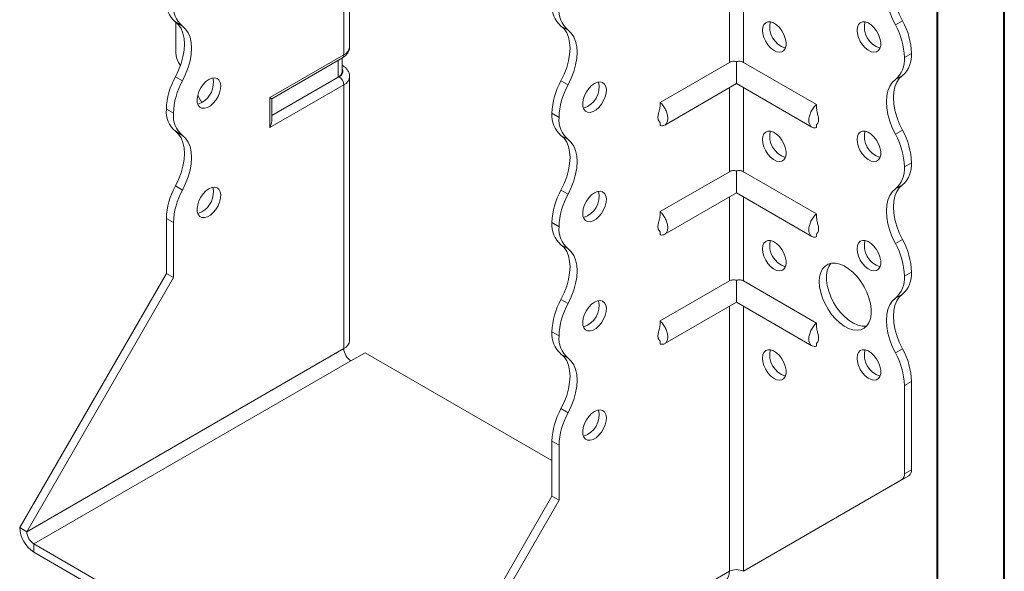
# Model space of a CAD drawing. Header units: millimetres. Extents: x 0 to 210, y 0 to 297.
# Tile 3 of 6: x 137 to 210, y 60 to 101. Entities that reach past the tile are written whole.
import ezdxf

# ---------------------------------------------------------------- set-up
doc = ezdxf.new("R2010")
doc.units = ezdxf.units.MM

msp = doc.modelspace()

# ---------------------------------------------------------------- linework, layer by layer
at = {"color": 7, "linetype": 'Continuous', "lineweight": 40}
for p, q in [((210.079, 0.215), (210.079, 297.215)), ((205.079, 5.215), (205.079, 292.215))]:
    msp.add_line(p, q, dxfattribs=at)
at = {"color": 7, "linetype": 'Continuous', "lineweight": 15}
for p, q in [((161.158, 98.753), (161.158, 104.673)), ((160.718, 98.141), (160.718, 104.061)), ((189.533, 103.855), (189.533, 97.579)), ((190.594, 97.579), (190.594, 103.855)), ((148.666, 100.288), (148.135, 100.594)), ((148.167, 100.57), (148.167, 98.274)), ((177.48, 99.984), (176.95, 100.29)), ((201.939, 100.371), (202.47, 100.677)), ((155.192, 94.951), (160.718, 98.141)), ((155.339, 94.866), (160.615, 97.912)), ((160.592, 96.878), (160.592, 97.899)), ((203.145, 98.247), (202.615, 97.941)), ((202.615, 97.941), (203.145, 98.247)), ((202.615, 97.941), (202.615, 97.941)), ((203.145, 98.247), (203.145, 98.247)), ((148.508, 97.346), (148.374, 97.577)), ((160.299, 96.47), (160.299, 97.73)), ((160.615, 97.349), (160.592, 97.362)), ((160.615, 97.349), (160.592, 97.36)), ((189.533, 97.579), (184.361, 94.593)), ((190.063, 97.633), (190.063, 95.996)), ((190.594, 97.579), (196.038, 94.436)), ((148.135, 96.51), (148.666, 96.204)), ((160.299, 96.47), (155.339, 93.606)), ((160.365, 96.508), (160.299, 96.47)), ((161.158, 76.809), (161.158, 96.508)), ((202.47, 96.595), (201.939, 96.289)), ((160.718, 95.895), (155.192, 92.705)), ((160.718, 76.196), (160.718, 95.895)), ((176.95, 96.207), (177.48, 95.901)), ((184.698, 92.898), (190.063, 95.996)), ((189.533, 95.689), (189.533, 89.413)), ((190.063, 95.996), (195.701, 92.741)), ((190.594, 89.413), (190.594, 95.689)), ((150.111, 94.569), (149.8, 95.108)), ((155.192, 92.705), (155.192, 94.951)), ((155.339, 93.198), (155.339, 94.866)), ((147.991, 93.774), (147.46, 94.08)), ((147.46, 94.079), (147.46, 94.08)), ((147.46, 94.079), (147.991, 93.773)), ((147.991, 93.773), (147.991, 93.774)), ((176.805, 93.47), (176.275, 93.776)), ((176.275, 93.776), (176.805, 93.469)), ((176.275, 93.776), (176.275, 93.776)), ((176.805, 93.469), (176.805, 93.47)), ((184.361, 93.086), (184.361, 92.865)), ((196.038, 92.924), (196.038, 92.707)), ((148.666, 92.122), (148.135, 92.428)), ((177.48, 91.819), (176.95, 92.125)), ((201.939, 92.206), (202.47, 92.512)), ((203.145, 90.081), (202.615, 89.775)), ((202.615, 89.775), (203.145, 90.081)), ((202.615, 89.775), (202.615, 89.775)), ((203.145, 90.081), (203.145, 90.081)), ((189.533, 89.413), (184.361, 86.427)), ((190.063, 89.468), (190.063, 87.83)), ((190.594, 89.413), (196.038, 86.27)), ((148.135, 88.345), (148.666, 88.039)), ((202.47, 88.43), (201.939, 88.124)), ((176.95, 88.042), (177.48, 87.736)), ((184.698, 84.733), (190.063, 87.83)), ((190.063, 87.83), (195.701, 84.576)), ((189.533, 87.524), (189.533, 81.248)), ((190.594, 81.248), (190.594, 87.524)), ((147.991, 85.609), (147.46, 85.915)), ((147.46, 81.811), (147.46, 85.915)), ((147.991, 81.505), (147.991, 85.609)), ((176.805, 85.304), (176.275, 85.611)), ((176.275, 85.61), (176.275, 85.611)), ((176.275, 85.61), (176.805, 85.304)), ((176.805, 85.304), (176.805, 85.304)), ((184.361, 84.921), (184.361, 84.699)), ((196.038, 84.758), (196.038, 84.542)), ((177.48, 83.653), (176.95, 83.96)), ((201.939, 84.04), (202.47, 84.347)), ((136.5, 62.828), (147.46, 81.811)), ((147.991, 81.505), (147.46, 81.811)), ((203.145, 81.917), (202.615, 81.61)), ((202.615, 81.609), (203.145, 81.915)), ((203.145, 81.917), (203.145, 81.915)), ((137.03, 62.521), (147.991, 81.505)), ((189.533, 81.248), (184.361, 78.262)), ((190.063, 81.302), (190.063, 79.665)), ((190.594, 81.248), (196.038, 78.105)), ((202.615, 81.61), (202.615, 81.609)), ((202.47, 80.265), (201.939, 79.958)), ((176.95, 79.876), (177.48, 79.57)), ((184.698, 76.568), (190.063, 79.665)), ((190.063, 79.665), (195.701, 76.41)), ((189.533, 79.359), (189.533, 59.562)), ((190.594, 59.562), (190.594, 79.359)), ((176.805, 77.14), (176.275, 77.446)), ((176.275, 77.445), (176.275, 77.446)), ((176.275, 77.445), (176.805, 77.139)), ((176.805, 77.139), (176.805, 77.14)), ((184.361, 76.756), (184.361, 76.534)), ((196.038, 76.593), (196.038, 76.377)), ((160.718, 76.196), (137.03, 62.521)), ((161.249, 75.278), (162.309, 75.89)), ((176.275, 67.828), (162.309, 75.89)), ((177.48, 75.488), (176.95, 75.794)), ((201.939, 75.875), (202.47, 76.181)), ((137.561, 61.603), (161.249, 75.278)), ((203.145, 73.751), (202.615, 73.445)), ((203.145, 73.751), (203.145, 67.148)), ((202.615, 73.445), (202.615, 66.842)), ((176.95, 71.711), (177.48, 71.405)), ((176.805, 68.974), (176.275, 69.281)), ((176.275, 65.177), (176.275, 69.281)), ((176.805, 64.871), (176.805, 68.974)), ((202.615, 66.842), (203.145, 67.148)), ((190.594, 59.562), (202.407, 66.384)), ((191.124, 59.868), (202.938, 66.69)), ((202.938, 66.69), (202.407, 66.384)), ((165.315, 46.193), (176.275, 65.177)), ((165.845, 45.887), (176.805, 64.871)), ((176.275, 65.177), (176.805, 64.871)), ((137.03, 62.521), (136.5, 62.828)), ((137.561, 61.603), (164.784, 45.887)), ((137.561, 61.603), (137.561, 60.991)), ((137.561, 60.991), (164.784, 45.275)), ((190.594, 59.562), (191.124, 59.868)), ((165.845, 45.887), (189.533, 59.562))]:
    msp.add_line(p, q, dxfattribs=at)
at = {"color": 7, "linetype": 'Continuous', "lineweight": 15, "flags": 128}
for points in [[(202.47, 104.761), (202.233, 104.543), (202.044, 104.263), (201.906, 103.925), (201.822, 103.538), (201.794, 103.109), (201.823, 102.647), (201.907, 102.163), (202.045, 101.666), (202.234, 101.167), (202.47, 100.677)], [(201.939, 100.371), (201.703, 100.861), (201.514, 101.36), (201.376, 101.857), (201.292, 102.341), (201.264, 102.803), (201.292, 103.232), (201.376, 103.619), (201.514, 103.957), (201.703, 104.237), (201.939, 104.455)], [(148.135, 100.594), (148.371, 100.377), (148.561, 100.096), (148.699, 99.759), (148.783, 99.371), (148.811, 98.942), (148.783, 98.48), (148.699, 97.996), (148.561, 97.499), (148.371, 97), (148.135, 96.51)], [(148.666, 96.204), (148.902, 96.694), (149.091, 97.193), (149.229, 97.69), (149.313, 98.174), (149.341, 98.636), (149.313, 99.065), (149.229, 99.452), (149.091, 99.79), (148.902, 100.07), (148.666, 100.288)], [(176.95, 96.207), (177.186, 96.697), (177.375, 97.196), (177.513, 97.693), (177.597, 98.177), (177.625, 98.639), (177.597, 99.068), (177.513, 99.455), (177.375, 99.793), (177.186, 100.073), (176.95, 100.29)], [(192.008, 99.981), (192.036, 100.219), (192.117, 100.41), (192.247, 100.541), (192.418, 100.606), (192.619, 100.599), (192.836, 100.521), (193.057, 100.378), (193.268, 100.177), (193.455, 99.932), (193.607, 99.658), (193.714, 99.372), (193.769, 99.092), (193.769, 98.836), (193.714, 98.62), (193.607, 98.458), (193.455, 98.359), (193.268, 98.33), (193.057, 98.372), (192.836, 98.484), (192.619, 98.658), (192.418, 98.882), (192.247, 99.144), (192.117, 99.426), (192.036, 99.711), (192.008, 99.981)], [(199.079, 99.982), (199.107, 100.219), (199.188, 100.41), (199.319, 100.542), (199.489, 100.607), (199.69, 100.6), (199.907, 100.522), (200.128, 100.378), (200.339, 100.178), (200.526, 99.933), (200.678, 99.658), (200.785, 99.373), (200.84, 99.093), (200.84, 98.837), (200.785, 98.621), (200.678, 98.459), (200.526, 98.36), (200.339, 98.331), (200.128, 98.373), (199.907, 98.485), (199.69, 98.658), (199.489, 98.883), (199.319, 99.145), (199.188, 99.427), (199.107, 99.712), (199.079, 99.982)], [(177.48, 95.901), (177.717, 96.391), (177.906, 96.89), (178.044, 97.387), (178.128, 97.871), (178.156, 98.333), (178.127, 98.762), (178.043, 99.149), (177.905, 99.487), (177.716, 99.767), (177.48, 99.984)], [(150.642, 96.305), (150.422, 96.146), (150.216, 95.933), (150.037, 95.679), (149.896, 95.4), (149.802, 95.114), (149.76, 94.839), (149.774, 94.591), (149.842, 94.388), (149.961, 94.24), (150.123, 94.158), (150.317, 94.147), (150.531, 94.207), (150.753, 94.335), (150.968, 94.523), (151.162, 94.758), (151.323, 95.026), (151.442, 95.311), (151.51, 95.594), (151.524, 95.857), (151.483, 96.085), (151.388, 96.262), (151.247, 96.377), (151.068, 96.424), (150.862, 96.399), (150.642, 96.305)], [(202.47, 96.595), (202.233, 96.378), (202.044, 96.098), (201.906, 95.76), (201.822, 95.373), (201.794, 94.944), (201.822, 94.482), (201.906, 93.998), (202.044, 93.501), (202.233, 93.002), (202.47, 92.512)], [(179.457, 96.001), (179.237, 95.842), (179.031, 95.629), (178.852, 95.375), (178.71, 95.096), (178.616, 94.811), (178.575, 94.535), (178.589, 94.288), (178.657, 94.084), (178.776, 93.937), (178.937, 93.855), (179.131, 93.844), (179.346, 93.904), (179.568, 94.032), (179.782, 94.219), (179.976, 94.455), (180.138, 94.723), (180.257, 95.008), (180.325, 95.29), (180.339, 95.554), (180.297, 95.781), (180.203, 95.958), (180.062, 96.074), (179.883, 96.121), (179.677, 96.096), (179.457, 96.001)], [(201.939, 92.206), (201.703, 92.696), (201.514, 93.195), (201.376, 93.692), (201.292, 94.176), (201.264, 94.638), (201.292, 95.067), (201.376, 95.454), (201.514, 95.791), (201.703, 96.072), (201.939, 96.289)], [(155.192, 94.951), (155.255, 94.915), (155.301, 94.888), (155.329, 94.872), (155.339, 94.866)], [(150.112, 94.569), (149.892, 94.475), (149.811, 94.457)], [(148.135, 92.428), (148.371, 92.211), (148.561, 91.931), (148.699, 91.593), (148.783, 91.206), (148.811, 90.777), (148.783, 90.315), (148.699, 89.831), (148.561, 89.334), (148.371, 88.835), (148.135, 88.345)], [(148.666, 88.039), (148.902, 88.529), (149.091, 89.028), (149.229, 89.524), (149.313, 90.009), (149.341, 90.471), (149.313, 90.9), (149.229, 91.287), (149.091, 91.625), (148.902, 91.905), (148.666, 92.122)], [(176.95, 88.042), (177.186, 88.532), (177.375, 89.031), (177.513, 89.527), (177.597, 90.012), (177.625, 90.473), (177.597, 90.902), (177.513, 91.29), (177.375, 91.627), (177.186, 91.908), (176.95, 92.125)], [(192.008, 91.815), (192.036, 92.053), (192.117, 92.244), (192.247, 92.376), (192.418, 92.44), (192.619, 92.434), (192.836, 92.356), (193.057, 92.212), (193.268, 92.012), (193.455, 91.766), (193.607, 91.492), (193.714, 91.207), (193.769, 90.927), (193.769, 90.671), (193.714, 90.455), (193.607, 90.292), (193.455, 90.194), (193.268, 90.164), (193.057, 90.207), (192.836, 90.319), (192.619, 90.492), (192.418, 90.717), (192.247, 90.978), (192.117, 91.261), (192.036, 91.546), (192.008, 91.815)], [(199.079, 91.816), (199.107, 92.054), (199.188, 92.245), (199.319, 92.377), (199.489, 92.441), (199.69, 92.434), (199.907, 92.357), (200.128, 92.213), (200.339, 92.012), (200.526, 91.767), (200.678, 91.493), (200.785, 91.207), (200.84, 90.928), (200.84, 90.672), (200.785, 90.456), (200.678, 90.293), (200.526, 90.194), (200.339, 90.165), (200.128, 90.208), (199.907, 90.319), (199.69, 90.493), (199.489, 90.718), (199.319, 90.979), (199.188, 91.261), (199.107, 91.546), (199.079, 91.816)], [(177.48, 87.736), (177.717, 88.226), (177.906, 88.724), (178.044, 89.221), (178.128, 89.706), (178.156, 90.167), (178.127, 90.596), (178.043, 90.984), (177.905, 91.321), (177.716, 91.601), (177.48, 91.819)], [(202.47, 88.43), (202.234, 88.213), (202.045, 87.932), (201.906, 87.595), (201.822, 87.207), (201.794, 86.778), (201.822, 86.317), (201.906, 85.832), (202.045, 85.335), (202.234, 84.837), (202.47, 84.347)], [(150.642, 88.139), (150.422, 87.98), (150.216, 87.767), (150.037, 87.513), (149.896, 87.235), (149.802, 86.949), (149.76, 86.673), (149.774, 86.426), (149.842, 86.222), (149.961, 86.075), (150.123, 85.993), (150.317, 85.982), (150.531, 86.042), (150.753, 86.17), (150.968, 86.357), (151.162, 86.593), (151.323, 86.861), (151.442, 87.146), (151.51, 87.428), (151.524, 87.692), (151.483, 87.919), (151.388, 88.096), (151.247, 88.212), (151.068, 88.259), (150.862, 88.234), (150.642, 88.139)], [(179.457, 87.836), (179.237, 87.677), (179.031, 87.464), (178.852, 87.21), (178.71, 86.931), (178.616, 86.645), (178.575, 86.37), (178.589, 86.123), (178.657, 85.919), (178.776, 85.771), (178.937, 85.689), (179.131, 85.678), (179.346, 85.738), (179.568, 85.866), (179.782, 86.054), (179.976, 86.289), (180.138, 86.558), (180.257, 86.842), (180.325, 87.125), (180.339, 87.388), (180.297, 87.616), (180.203, 87.793), (180.062, 87.908), (179.883, 87.955), (179.677, 87.931), (179.457, 87.836)], [(201.939, 84.04), (201.703, 84.53), (201.514, 85.029), (201.376, 85.526), (201.292, 86.01), (201.264, 86.472), (201.292, 86.901), (201.376, 87.289), (201.514, 87.626), (201.703, 87.907), (201.939, 88.124)], [(150.112, 86.404), (149.892, 86.309), (149.811, 86.291)], [(176.95, 79.876), (177.186, 80.366), (177.375, 80.865), (177.513, 81.362), (177.597, 81.846), (177.625, 82.308), (177.597, 82.737), (177.513, 83.124), (177.375, 83.462), (177.186, 83.742), (176.95, 83.96)], [(192.008, 83.65), (192.036, 83.888), (192.117, 84.079), (192.247, 84.21), (192.418, 84.275), (192.619, 84.268), (192.836, 84.191), (193.057, 84.047), (193.268, 83.846), (193.455, 83.601), (193.607, 83.327), (193.714, 83.041), (193.769, 82.762), (193.769, 82.506), (193.714, 82.29), (193.607, 82.127), (193.455, 82.028), (193.268, 81.999), (193.057, 82.042), (192.836, 82.153), (192.619, 82.327), (192.418, 82.551), (192.247, 82.813), (192.117, 83.095), (192.036, 83.38), (192.008, 83.65)], [(199.079, 83.651), (199.107, 83.889), (199.188, 84.079), (199.319, 84.211), (199.489, 84.276), (199.69, 84.269), (199.907, 84.191), (200.128, 84.047), (200.339, 83.847), (200.526, 83.602), (200.678, 83.328), (200.785, 83.042), (200.84, 82.762), (200.84, 82.506), (200.785, 82.29), (200.678, 82.128), (200.526, 82.029), (200.339, 82), (200.128, 82.042), (199.907, 82.154), (199.69, 82.327), (199.489, 82.552), (199.319, 82.814), (199.188, 83.096), (199.107, 83.381), (199.079, 83.651)], [(177.48, 79.57), (177.716, 80.06), (177.905, 80.559), (178.043, 81.056), (178.127, 81.54), (178.156, 82.002), (178.127, 82.431), (178.043, 82.818), (177.905, 83.156), (177.716, 83.436), (177.48, 83.653)], [(196.251, 81.201), (196.279, 81.564), (196.362, 81.885), (196.497, 82.153), (196.682, 82.362), (196.91, 82.506), (197.176, 82.579), (197.47, 82.58), (197.785, 82.51), (198.113, 82.369), (198.442, 82.163), (198.765, 81.897), (199.071, 81.578), (199.351, 81.216), (199.599, 80.822), (199.806, 80.406), (199.967, 79.98), (200.077, 79.558), (200.133, 79.15), (200.133, 78.769), (200.077, 78.426), (199.967, 78.13), (199.806, 77.891), (199.599, 77.714), (199.351, 77.605), (199.071, 77.568), (198.765, 77.603), (198.442, 77.708), (198.113, 77.882), (197.785, 78.12), (197.47, 78.413), (197.176, 78.755), (196.91, 79.134), (196.682, 79.541), (196.497, 79.963), (196.362, 80.389), (196.279, 80.805), (196.251, 81.201)], [(197.111, 82.568), (196.954, 82.332), (196.844, 82.037), (196.788, 81.693), (196.788, 81.313), (196.844, 80.905), (196.954, 80.482), (197.114, 80.057), (197.322, 79.641), (197.569, 79.247), (197.85, 78.885), (198.156, 78.566), (198.478, 78.3), (198.808, 78.093), (199.135, 77.953), (199.45, 77.882), (199.745, 77.884), (199.809, 77.894)], [(202.47, 80.265), (202.234, 80.047), (202.045, 79.767), (201.906, 79.429), (201.822, 79.042), (201.794, 78.613), (201.822, 78.151), (201.906, 77.667), (202.045, 77.17), (202.234, 76.671), (202.47, 76.181)], [(179.457, 79.67), (179.237, 79.511), (179.031, 79.298), (178.852, 79.044), (178.71, 78.766), (178.616, 78.48), (178.575, 78.204), (178.589, 77.957), (178.657, 77.753), (178.776, 77.606), (178.937, 77.524), (179.131, 77.513), (179.346, 77.573), (179.568, 77.701), (179.782, 77.888), (179.976, 78.124), (180.138, 78.392), (180.257, 78.677), (180.325, 78.96), (180.339, 79.223), (180.297, 79.45), (180.203, 79.627), (180.062, 79.743), (179.883, 79.79), (179.677, 79.765), (179.457, 79.67)], [(201.939, 75.875), (201.703, 76.365), (201.514, 76.864), (201.376, 77.361), (201.292, 77.845), (201.264, 78.307), (201.292, 78.736), (201.376, 79.123), (201.514, 79.461), (201.703, 79.741), (201.939, 79.958)], [(176.95, 71.711), (177.186, 72.201), (177.375, 72.699), (177.513, 73.196), (177.597, 73.681), (177.625, 74.142), (177.597, 74.571), (177.513, 74.959), (177.375, 75.296), (177.186, 75.577), (176.95, 75.794)], [(192.008, 75.485), (192.036, 75.722), (192.117, 75.913), (192.247, 76.045), (192.418, 76.11), (192.619, 76.103), (192.836, 76.025), (193.057, 75.881), (193.268, 75.681), (193.455, 75.436), (193.607, 75.162), (193.714, 74.876), (193.769, 74.596), (193.769, 74.34), (193.714, 74.124), (193.607, 73.962), (193.455, 73.863), (193.268, 73.834), (193.057, 73.876), (192.836, 73.988), (192.619, 74.161), (192.418, 74.386), (192.247, 74.648), (192.117, 74.93), (192.036, 75.215), (192.008, 75.485)], [(199.079, 75.485), (199.107, 75.723), (199.188, 75.914), (199.319, 76.046), (199.489, 76.11), (199.69, 76.103), (199.907, 76.026), (200.128, 75.882), (200.339, 75.681), (200.526, 75.436), (200.678, 75.162), (200.785, 74.876), (200.84, 74.597), (200.84, 74.341), (200.785, 74.125), (200.678, 73.962), (200.526, 73.863), (200.339, 73.834), (200.128, 73.877), (199.907, 73.988), (199.69, 74.162), (199.489, 74.387), (199.319, 74.648), (199.188, 74.931), (199.107, 75.215), (199.079, 75.485)], [(177.48, 71.405), (177.716, 71.895), (177.905, 72.393), (178.043, 72.89), (178.127, 73.375), (178.156, 73.836), (178.127, 74.265), (178.043, 74.653), (177.905, 74.99), (177.716, 75.271), (177.48, 75.488)], [(179.457, 71.505), (179.237, 71.346), (179.031, 71.133), (178.852, 70.879), (178.71, 70.6), (178.616, 70.314), (178.575, 70.039), (178.589, 69.792), (178.657, 69.588), (178.776, 69.44), (178.937, 69.359), (179.131, 69.347), (179.346, 69.408), (179.568, 69.536), (179.782, 69.723), (179.976, 69.958), (180.138, 70.227), (180.257, 70.511), (180.325, 70.794), (180.339, 71.058), (180.297, 71.285), (180.203, 71.462), (180.062, 71.578), (179.883, 71.624), (179.677, 71.6), (179.457, 71.505)]]:
    msp.add_lwpolyline(points, dxfattribs=at)
at = {"color": 7, "linetype": 'Continuous', "lineweight": 15}
for centre, radius, start, end in [((149.412, 102.079), 1.959, 175.16254, 229.32327), ((149.942, 101.773), 1.959, 175.16254, 229.32327), ((178.227, 101.776), 1.959, 175.16254, 229.32327), ((178.757, 101.47), 1.959, 175.16254, 229.32327), ((194.197, 100.224), 1.65, 166.69046, 253.30416), ((201.268, 100.225), 1.65, 166.69046, 253.30416), ((197.309, 97.776), 5.308, 1.78273, 29.26742), ((197.839, 98.082), 5.308, 1.78273, 29.26742), ((160.407, 98.828), 0.754, 294.37466, 354.3052), ((149.609, 98.323), 1.443, 181.9565, 211.14373), ((160.473, 98.114), 0.246, 305.01333, 6.29885), ((200.661, 97.775), 1.96, 310.68797, 4.83571), ((201.192, 98.082), 1.96, 310.68797, 4.83571), ((152.766, 93.915), 5.308, 150.73258, 178.21727), ((149.227, 96.078), 1.749, 300.39229, 11.17657), ((160.091, 96.928), 0.503, 294.37466, 354.3052), ((160.216, 96.912), 0.431, 290.26685, 29.20572), ((159.951, 95.86), 0.768, 2.60548, 57.39452), ((160.422, 96.572), 0.738, 293.67172, 355.25595), ((153.296, 93.609), 5.308, 150.73258, 178.21727), ((181.584, 93.611), 5.312, 150.73691, 178.21768), ((182.114, 93.305), 5.312, 150.73691, 178.21768), ((178.152, 95.734), 1.65, 286.69605, 13.30932), ((149.412, 93.914), 1.959, 175.16254, 229.32327), ((149.942, 93.608), 1.959, 175.16254, 229.32327), ((178.227, 93.61), 1.959, 175.16254, 229.32327), ((178.757, 93.304), 1.959, 175.16254, 229.32327), ((194.197, 92.059), 1.65, 166.69046, 253.30416), ((201.268, 92.059), 1.65, 166.69046, 253.30416), ((197.305, 89.61), 5.312, 1.78232, 29.26309), ((197.836, 89.916), 5.312, 1.78232, 29.26309), ((200.663, 89.609), 1.959, 310.67673, 4.83746), ((201.193, 89.915), 1.959, 310.67673, 4.83746), ((152.766, 85.75), 5.308, 150.73258, 178.21727), ((153.296, 85.444), 5.308, 150.73258, 178.21727), ((149.227, 87.913), 1.749, 300.39229, 11.17657), ((181.584, 85.445), 5.312, 150.73691, 178.21768), ((182.114, 85.139), 5.312, 150.73691, 178.21768), ((178.152, 87.568), 1.65, 286.69605, 13.30932), ((178.227, 85.445), 1.959, 175.16254, 229.32327), ((178.757, 85.139), 1.959, 175.16254, 229.32327), ((194.197, 83.893), 1.65, 166.69046, 253.30416), ((201.268, 83.894), 1.65, 166.69046, 253.30416), ((197.309, 81.445), 5.308, 1.78273, 29.26742), ((197.839, 81.751), 5.308, 1.78273, 29.26742), ((201.193, 81.75), 1.959, 310.67673, 4.83746), ((200.663, 81.444), 1.959, 310.67673, 4.83746), ((181.581, 77.281), 5.308, 150.73258, 178.21727), ((182.111, 76.975), 5.308, 150.73258, 178.21727), ((178.152, 79.403), 1.65, 286.69605, 13.30932), ((178.227, 77.28), 1.959, 175.16254, 229.32327), ((160.407, 76.883), 0.754, 294.37466, 354.3052), ((178.757, 76.973), 1.959, 175.16254, 229.32327), ((161.87, 76.249), 1.153, 182.60548, 237.39452), ((194.197, 75.728), 1.65, 166.69046, 253.30416), ((201.268, 75.729), 1.65, 166.69046, 253.30416), ((197.309, 73.28), 5.308, 1.78273, 29.26742), ((197.839, 73.586), 5.308, 1.78273, 29.26742), ((181.581, 69.115), 5.308, 150.73258, 178.21727), ((182.111, 68.809), 5.308, 150.73258, 178.21727), ((178.152, 71.238), 1.65, 286.69605, 13.30932), ((202.644, 67.099), 0.503, 305.69804, 5.62038), ((202.114, 66.793), 0.503, 305.69804, 5.62038), ((138.803, 62.932), 2.305, 182.60548, 237.39452), ((138.182, 62.574), 1.153, 182.60548, 237.39452), ((190.063, 58.538), 1.153, 62.60967, 117.39033), ((188.798, 59.481), 0.739, 305.01333, 6.29885)]:
    msp.add_arc(centre, radius, start, end, dxfattribs=at)
msp.add_ellipse((154.839, 92.909), major_axis=(0.354, 0.612), ratio=0.577335, start_param=4.71243, end_param=5.497828, dxfattribs=at)
for points, knots in [([(160.615, 97.912), (160.664, 97.943), (160.789, 98.021), (160.952, 98.178), (161.082, 98.383), (161.153, 98.58), (161.15, 98.704), (161.148, 98.75)], [0, 0, 0, 0, 0.161987, 0.410215, 0.642797, 0.866677, 1, 1, 1, 1]), ([(161.148, 96.511), (161.151, 96.547), (161.157, 96.662), (161.094, 96.85), (160.973, 97.056), (160.81, 97.224), (160.677, 97.309), (160.615, 97.349)], [0, 0, 0, 0, 0.102863, 0.333006, 0.559142, 0.792943, 1, 1, 1, 1]), ([(190.063, 97.633), (190.017, 97.647), (189.969, 97.657), (189.873, 97.665), (189.826, 97.664), (189.689, 97.648), (189.604, 97.62), (189.533, 97.579)], [0, 0, 0, 0, 0.25, 0.25, 0.5, 0.5, 1, 1, 1, 1]), ([(190.594, 97.579), (190.559, 97.599), (190.519, 97.616), (190.436, 97.643), (190.393, 97.653), (190.255, 97.669), (190.157, 97.662), (190.063, 97.633)], [0, 0, 0, 0, 0.25, 0.25, 0.5, 0.5, 1, 1, 1, 1]), ([(184.361, 94.389), (184.347, 94.272), (184.324, 94.073), (184.255, 93.833), (184.214, 93.655), (184.191, 93.503), (184.197, 93.372), (184.22, 93.283), (184.258, 93.203), (184.325, 93.139), (184.348, 93.093), (184.361, 93.068)], [0, 0, 0, 0, 0.183845, 0.312711, 0.387766, 0.468607, 0.561014, 0.614242, 0.675479, 0.825899, 1, 1, 1, 1]), ([(184.361, 92.865), (184.401, 92.854), (184.441, 92.848), (184.517, 92.846), (184.554, 92.849), (184.623, 92.864), (184.655, 92.875), (184.716, 92.907), (184.744, 92.928), (184.795, 92.976), (184.817, 93.003), (184.856, 93.066), (184.873, 93.102), (184.899, 93.178), (184.909, 93.219), (184.923, 93.307), (184.926, 93.354), (184.926, 93.45), (184.923, 93.5), (184.91, 93.603), (184.899, 93.657), (184.859, 93.818), (184.82, 93.926), (184.719, 94.14), (184.658, 94.242), (184.554, 94.385), (184.517, 94.431), (184.441, 94.516), (184.401, 94.556), (184.361, 94.593)], [0, 0, 0, 0, 0.0625, 0.0625, 0.125, 0.125, 0.1875, 0.1875, 0.25, 0.25, 0.3125, 0.3125, 0.375, 0.375, 0.4375, 0.4375, 0.5, 0.5, 0.5625, 0.5625, 0.625, 0.625, 0.75, 0.75, 0.875, 0.875, 0.9375, 0.9375, 1, 1, 1, 1]), ([(196.038, 94.436), (195.998, 94.398), (195.958, 94.359), (195.882, 94.274), (195.845, 94.228), (195.776, 94.134), (195.744, 94.085), (195.684, 93.983), (195.655, 93.93), (195.605, 93.824), (195.582, 93.77), (195.543, 93.662), (195.526, 93.607), (195.5, 93.5), (195.49, 93.448), (195.476, 93.345), (195.473, 93.294), (195.473, 93.148), (195.486, 93.06), (195.54, 92.907), (195.579, 92.843), (195.68, 92.746), (195.741, 92.714), (195.845, 92.692), (195.881, 92.689), (195.958, 92.691), (195.998, 92.697), (196.038, 92.707)], [0, 0, 0, 0, 0.0625, 0.0625, 0.125, 0.125, 0.1875, 0.1875, 0.25, 0.25, 0.3125, 0.3125, 0.375, 0.375, 0.4375, 0.4375, 0.5, 0.5, 0.625, 0.625, 0.75, 0.75, 0.875, 0.875, 0.9375, 0.9375, 1, 1, 1, 1]), ([(196.044, 92.914), (196.046, 92.914), (196.052, 92.914), (196.101, 92.974), (196.162, 93.079), (196.203, 93.207), (196.206, 93.378), (196.164, 93.604), (196.079, 93.886), (196.053, 94.11), (196.038, 94.232)], [0, 0, 0, 0, 0.082719, 0.205131, 0.329338, 0.43478, 0.526561, 0.636523, 0.801685, 1, 1, 1, 1]), ([(190.063, 89.468), (190.017, 89.482), (189.969, 89.491), (189.873, 89.499), (189.826, 89.498), (189.689, 89.482), (189.604, 89.454), (189.533, 89.413)], [0, 0, 0, 0, 0.25, 0.25, 0.5, 0.5, 1, 1, 1, 1]), ([(190.594, 89.413), (190.559, 89.434), (190.519, 89.451), (190.436, 89.478), (190.393, 89.488), (190.255, 89.504), (190.157, 89.497), (190.063, 89.468)], [0, 0, 0, 0, 0.25, 0.25, 0.5, 0.5, 1, 1, 1, 1]), ([(184.361, 86.223), (184.347, 86.106), (184.324, 85.907), (184.255, 85.668), (184.214, 85.489), (184.191, 85.338), (184.197, 85.206), (184.22, 85.118), (184.258, 85.038), (184.325, 84.974), (184.348, 84.928), (184.361, 84.903)], [0, 0, 0, 0, 0.183845, 0.312711, 0.387766, 0.468607, 0.561014, 0.614242, 0.675479, 0.825899, 1, 1, 1, 1]), ([(184.361, 84.699), (184.401, 84.689), (184.441, 84.683), (184.517, 84.681), (184.554, 84.684), (184.623, 84.698), (184.655, 84.71), (184.716, 84.742), (184.744, 84.762), (184.795, 84.81), (184.817, 84.838), (184.856, 84.901), (184.873, 84.937), (184.899, 85.013), (184.909, 85.054), (184.923, 85.141), (184.926, 85.188), (184.926, 85.285), (184.923, 85.335), (184.91, 85.438), (184.899, 85.491), (184.859, 85.653), (184.82, 85.761), (184.719, 85.975), (184.658, 86.076), (184.554, 86.22), (184.517, 86.265), (184.441, 86.351), (184.401, 86.39), (184.361, 86.427)], [0, 0, 0, 0, 0.0625, 0.0625, 0.125, 0.125, 0.1875, 0.1875, 0.25, 0.25, 0.3125, 0.3125, 0.375, 0.375, 0.4375, 0.4375, 0.5, 0.5, 0.5625, 0.5625, 0.625, 0.625, 0.75, 0.75, 0.875, 0.875, 0.9375, 0.9375, 1, 1, 1, 1]), ([(196.038, 86.27), (195.998, 86.233), (195.958, 86.194), (195.882, 86.108), (195.845, 86.063), (195.776, 85.968), (195.744, 85.919), (195.684, 85.818), (195.655, 85.764), (195.605, 85.658), (195.582, 85.605), (195.543, 85.497), (195.526, 85.442), (195.5, 85.335), (195.49, 85.282), (195.476, 85.179), (195.473, 85.128), (195.473, 84.983), (195.486, 84.895), (195.54, 84.741), (195.579, 84.678), (195.68, 84.581), (195.741, 84.549), (195.845, 84.526), (195.881, 84.523), (195.958, 84.526), (195.998, 84.531), (196.038, 84.542)], [0, 0, 0, 0, 0.0625, 0.0625, 0.125, 0.125, 0.1875, 0.1875, 0.25, 0.25, 0.3125, 0.3125, 0.375, 0.375, 0.4375, 0.4375, 0.5, 0.5, 0.625, 0.625, 0.75, 0.75, 0.875, 0.875, 0.9375, 0.9375, 1, 1, 1, 1]), ([(196.044, 84.748), (196.046, 84.749), (196.052, 84.749), (196.101, 84.809), (196.162, 84.914), (196.203, 85.042), (196.206, 85.213), (196.164, 85.439), (196.079, 85.721), (196.053, 85.944), (196.038, 86.066)], [0, 0, 0, 0, 0.0827188, 0.2051315, 0.3293385, 0.4347802, 0.5265606, 0.6365233, 0.8016854, 1, 1, 1, 1]), ([(190.063, 81.302), (190.017, 81.317), (189.969, 81.326), (189.873, 81.334), (189.826, 81.333), (189.689, 81.317), (189.604, 81.289), (189.533, 81.248)], [0, 0, 0, 0, 0.25, 0.25, 0.5, 0.5, 1, 1, 1, 1]), ([(190.594, 81.248), (190.559, 81.268), (190.519, 81.286), (190.436, 81.313), (190.393, 81.322), (190.255, 81.338), (190.157, 81.331), (190.063, 81.302)], [0, 0, 0, 0, 0.25, 0.25, 0.5, 0.5, 1, 1, 1, 1]), ([(184.361, 78.058), (184.347, 77.941), (184.324, 77.742), (184.255, 77.503), (184.214, 77.324), (184.191, 77.172), (184.197, 77.041), (184.22, 76.952), (184.258, 76.872), (184.325, 76.809), (184.348, 76.762), (184.361, 76.737)], [0, 0, 0, 0, 0.1838453, 0.3127111, 0.3877655, 0.468607, 0.5610137, 0.6142418, 0.6754793, 0.8258992, 1, 1, 1, 1]), ([(184.361, 76.534), (184.401, 76.523), (184.441, 76.518), (184.517, 76.515), (184.554, 76.518), (184.623, 76.533), (184.655, 76.545), (184.716, 76.576), (184.744, 76.597), (184.795, 76.645), (184.817, 76.673), (184.856, 76.736), (184.873, 76.771), (184.899, 76.848), (184.909, 76.888), (184.923, 76.976), (184.926, 77.023), (184.926, 77.12), (184.923, 77.17), (184.91, 77.273), (184.899, 77.326), (184.859, 77.487), (184.82, 77.596), (184.719, 77.809), (184.658, 77.911), (184.554, 78.054), (184.517, 78.1), (184.441, 78.185), (184.401, 78.225), (184.361, 78.262)], [0, 0, 0, 0, 0.0625, 0.0625, 0.125, 0.125, 0.1875, 0.1875, 0.25, 0.25, 0.3125, 0.3125, 0.375, 0.375, 0.4375, 0.4375, 0.5, 0.5, 0.5625, 0.5625, 0.625, 0.625, 0.75, 0.75, 0.875, 0.875, 0.9375, 0.9375, 1, 1, 1, 1]), ([(196.038, 78.105), (195.998, 78.068), (195.958, 78.028), (195.882, 77.943), (195.845, 77.897), (195.776, 77.803), (195.744, 77.754), (195.684, 77.652), (195.655, 77.599), (195.605, 77.493), (195.582, 77.439), (195.543, 77.331), (195.526, 77.277), (195.5, 77.169), (195.49, 77.117), (195.476, 77.014), (195.473, 76.963), (195.473, 76.817), (195.486, 76.729), (195.54, 76.576), (195.579, 76.512), (195.68, 76.415), (195.741, 76.383), (195.845, 76.361), (195.881, 76.358), (195.958, 76.36), (195.998, 76.366), (196.038, 76.377)], [0, 0, 0, 0, 0.0625, 0.0625, 0.125, 0.125, 0.1875, 0.1875, 0.25, 0.25, 0.3125, 0.3125, 0.375, 0.375, 0.4375, 0.4375, 0.5, 0.5, 0.625, 0.625, 0.75, 0.75, 0.875, 0.875, 0.9375, 0.9375, 1, 1, 1, 1]), ([(196.044, 76.583), (196.046, 76.583), (196.052, 76.583), (196.101, 76.643), (196.162, 76.748), (196.203, 76.876), (196.206, 77.048), (196.164, 77.273), (196.079, 77.555), (196.053, 77.779), (196.038, 77.901)], [0, 0, 0, 0, 0.082719, 0.205131, 0.329338, 0.43478, 0.526561, 0.636523, 0.801685, 1, 1, 1, 1])]:
    msp.add_open_spline(points, degree=3, knots=knots, dxfattribs=at)
for points in [[(184.361, 94.593), (184.361, 94.525), (184.361, 94.457), (184.361, 94.389)], [(196.038, 94.436), (196.038, 94.368), (196.038, 94.3), (196.038, 94.232)], [(184.361, 86.427), (184.361, 86.359), (184.361, 86.291), (184.361, 86.223)], [(196.038, 86.27), (196.038, 86.202), (196.038, 86.134), (196.038, 86.066)], [(184.361, 78.262), (184.361, 78.194), (184.361, 78.126), (184.361, 78.058)], [(196.038, 78.105), (196.038, 78.037), (196.038, 77.969), (196.038, 77.901)]]:
    msp.add_open_spline(points, degree=3, dxfattribs=at)

doc.saveas('drawing.dxf')
